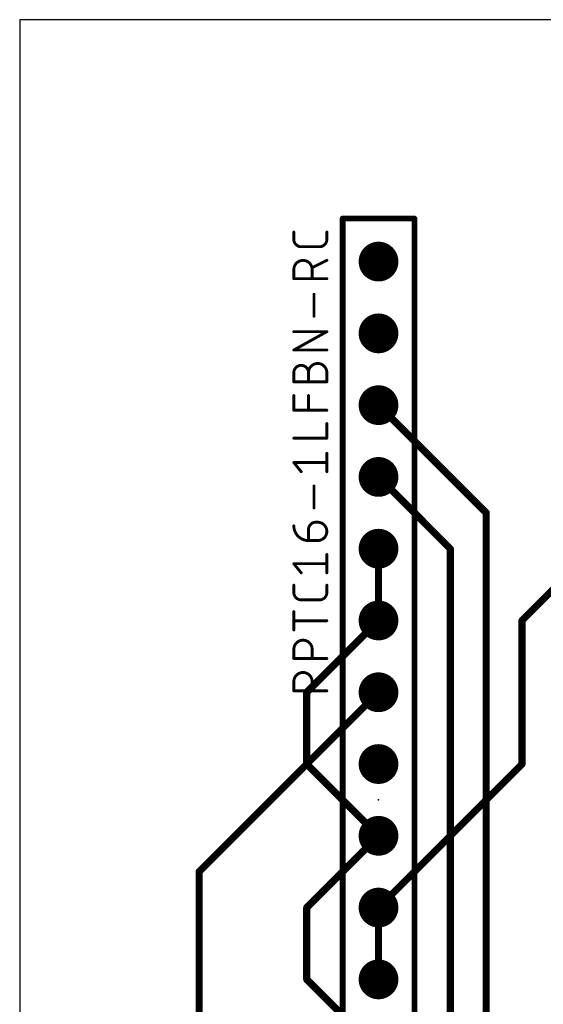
# Model space of a CAD drawing. Extents: x 0 to 99, y -9.3 to 67.
# Tile 2 of 8: x 0 to 18.5, y 32.1 to 67. Entities that reach past the tile are written whole.
import ezdxf

# ---------------------------------------------------------------- set-up
doc = ezdxf.new("R2010")
doc.units = 0
for name, color, linetype in [('1', 12, 'CONTINUOUS'), ('16', 132, 'CONTINUOUS'), ('17', 110, 'CONTINUOUS'), ('20', 31, 'CONTINUOUS'), ('21', 7, 'CONTINUOUS'), ('23', 53, 'CONTINUOUS'), ('27', 7, 'CONTINUOUS'), ('51', 7, 'CONTINUOUS')]:
    doc.layers.add(name, color=color, linetype=linetype)

# ---------------------------------------------------------------- blocks, each defined once
blk = doc.blocks.new('ROUNDP')
at = {"const_width": 0.5}
blk.add_lwpolyline([(0, -0.25, 1), (0, 0.25, 1), (0, -0.25)], format="xyb", dxfattribs=at)

msp = doc.modelspace()

# ---------------------------------------------------------------- linework, layer by layer
at = {"layer": '1', "const_width": 0.254}
for points in [[(12.7, 53.34), (16.51, 49.53)], [(12.7, 50.8), (15.24, 48.26)], [(16.51, 49.53), (16.51, 31.75)], [(15.24, 48.26), (15.24, 30.48)], [(6.35, 36.83), (12.7, 43.18)], [(6.35, 2.54), (6.35, 36.83)]]:
    msp.add_lwpolyline(points, dxfattribs=at)
at = {"layer": '1', "const_width": 0.127}
for points in [[(12.7449, 53.3849, 1), (12.6551, 53.2951)], [(12.7449, 50.8449, 1), (12.6551, 50.7551)], [(16.5735, 49.53, 1), (16.4465, 49.53)], [(16.4651, 49.4851, 1), (16.5549, 49.5749)], [(15.3035, 48.26, 1), (15.1765, 48.26)], [(15.1951, 48.2151, 1), (15.2849, 48.3049)], [(12.7449, 43.1351, 1), (12.6551, 43.2249)], [(6.4135, 36.83, 1), (6.2865, 36.83)], [(6.3051, 36.8749, 1), (6.3949, 36.7851)]]:
    msp.add_lwpolyline(points, format="xyb", dxfattribs=at)
at = {"layer": '16', "const_width": 0.254}
for points in [[(22.86, 50.8), (17.78, 45.72)], [(12.7, 48.26), (12.7, 45.72)], [(12.7, 45.72), (10.16, 43.18)], [(17.78, 45.72), (17.78, 40.64)], [(10.16, 43.18), (10.16, 40.64)], [(10.16, 40.64), (12.7, 38.1)], [(17.78, 40.64), (12.7, 35.56)], [(12.7, 38.1), (10.16, 35.56)], [(10.16, 35.56), (10.16, 33.02)], [(12.7, 33.02), (12.7, 35.56)], [(10.16, 33.02), (12.7, 30.48)]]:
    msp.add_lwpolyline(points, dxfattribs=at)
at = {"layer": '16', "const_width": 0.127}
for points in [[(12.7635, 48.26, 1), (12.6365, 48.26)], [(12.6365, 45.72, 1), (12.7635, 45.72)], [(12.7449, 45.6751, 1), (12.6551, 45.7649)], [(17.8435, 45.72, 1), (17.7165, 45.72)], [(17.7351, 45.7649, 1), (17.8249, 45.6751)], [(10.2235, 43.18, 1), (10.0965, 43.18)], [(10.1151, 43.2249, 1), (10.2049, 43.1351)], [(10.2049, 40.6849, 1), (10.1151, 40.5951)], [(17.8249, 40.5951, 1), (17.7351, 40.6849)], [(10.0965, 40.64, 1), (10.2235, 40.64)], [(17.7165, 40.64, 1), (17.8435, 40.64)], [(12.7449, 38.0551, 1), (12.6551, 38.1449)], [(12.6551, 38.0551, 1), (12.7449, 38.1449)], [(10.2235, 35.56, 1), (10.0965, 35.56)], [(10.1151, 35.6049, 1), (10.2049, 35.5151)], [(12.7635, 35.56, 1), (12.6365, 35.56)], [(12.6551, 35.6049, 1), (12.7449, 35.5151)], [(10.2049, 33.0649, 1), (10.1151, 32.9751)], [(10.0965, 33.02, 1), (10.2235, 33.02)], [(12.6365, 33.02, 1), (12.7635, 33.02)]]:
    msp.add_lwpolyline(points, format="xyb", dxfattribs=at)
at = {"layer": '20'}
for p, q in [((99.04, 66.98), (0, 66.98)), ((0, 66.98), (0, 0))]:
    msp.add_line(p, q, dxfattribs=at)
at = {"layer": '21', "const_width": 0.2032}
for points in [[(13.97, 59.944), (11.43, 59.944)], [(11.43, 59.944), (11.43, 18.796)], [(13.97, 18.796), (13.97, 59.944)]]:
    msp.add_lwpolyline(points, dxfattribs=at)
at = {"layer": '21', "const_width": 0.1016}
for points in [[(11.43, 59.9948, 1), (11.43, 59.8932)], [(11.4808, 59.944, 1), (11.3792, 59.944)], [(14.0208, 59.944, 1), (13.9192, 59.944)], [(13.97, 59.8932, 1), (13.97, 59.9948)]]:
    msp.add_lwpolyline(points, format="xyb", dxfattribs=at)
at = {"layer": '23'}
msp.add_point((12.7, 39.37), dxfattribs=at)
at = {"layer": '27', "const_width": 0.1016}
for points in [[(9.7028, 59.2055), (9.7028, 59.4651)], [(10.8712, 59.4651), (10.8712, 59.2055)], [(10.6116, 58.9458), (9.9624, 58.9458)], [(9.7028, 57.8135), (9.7028, 58.1381)], [(10.8712, 58.4626), (10.3519, 58.203)], [(10.3519, 58.1381), (10.3519, 57.8135)], [(10.8712, 57.8135), (9.7028, 57.8135)], [(10.4168, 56.4839), (10.4168, 57.2629)], [(9.7028, 55.2915), (10.8712, 55.9407)], [(10.8712, 55.9407), (9.7028, 55.9407)], [(10.8712, 55.2915), (9.7028, 55.2915)], [(9.7028, 54.1655), (9.7028, 54.49)], [(10.2221, 54.1655), (10.2221, 54.49)], [(10.8712, 54.49), (10.8712, 54.1655)], [(10.8712, 54.1655), (9.7028, 54.1655)], [(9.7028, 53.1602), (9.7028, 53.6795)], [(10.2221, 53.1602), (10.2221, 53.6795)], [(10.8712, 53.1602), (9.7028, 53.1602)], [(10.8712, 52.1696), (10.8712, 52.6889)], [(9.7028, 52.1696), (10.8712, 52.1696)], [(10.8712, 50.9863), (10.8712, 51.6354)], [(9.9624, 50.9863), (9.7028, 51.3108)], [(9.7028, 51.3108), (10.8712, 51.3108)], [(10.4168, 49.7021), (10.4168, 50.4811)], [(10.4817, 49.197), (10.5466, 49.197)], [(10.2221, 48.5479), (10.2221, 48.9373)], [(10.5466, 48.5479), (10.2221, 48.5479)], [(10.8712, 47.4049), (10.8712, 48.054)], [(9.9624, 47.4049), (9.7028, 47.7294)], [(9.7028, 47.7294), (10.8712, 47.7294)], [(9.7028, 46.7087), (9.7028, 46.9683)], [(10.8712, 46.9683), (10.8712, 46.7087)], [(10.6116, 46.449), (9.9624, 46.449)], [(9.7028, 45.3856), (9.7028, 46.0347)], [(10.8712, 45.7101), (9.7028, 45.7101)], [(9.7028, 44.3738), (9.7028, 44.6984)], [(10.3519, 44.6984), (10.3519, 44.3738)], [(10.8712, 44.3738), (9.7028, 44.3738)], [(9.7028, 43.2308), (9.7028, 43.5554)], [(10.3519, 43.5554), (10.3519, 43.2308)], [(10.8712, 43.2308), (9.7028, 43.2308)]]:
    msp.add_lwpolyline(points, dxfattribs=at)
at = {"layer": '27'}
for points, const_width in [([(9.7282, 59.4651, 1), (9.6774, 59.4651)], 0.0508), ([(9.7028, 59.2055, 0.4142), (9.9624, 58.9458)], 0.1016), ([(9.7282, 59.2055, 1), (9.6774, 59.2055)], 0.0508), ([(10.6116, 58.9458, 0.4142), (10.8712, 59.2055)], 0.1016), ([(10.8966, 59.4651, 1), (10.8458, 59.4651)], 0.0508), ([(10.8966, 59.2055, 1), (10.8458, 59.2055)], 0.0508), ([(9.6774, 59.2055, 1), (9.7282, 59.2055)], 0.0508), ([(9.9624, 58.9712, 1), (9.9624, 58.9204)], 0.0508), ([(9.9624, 58.9204, 1), (9.9624, 58.9712)], 0.0508), ([(10.6116, 58.9712, 1), (10.6116, 58.9204)], 0.0508), ([(10.6116, 58.9204, 1), (10.6116, 58.9712)], 0.0508), ([(10.8458, 59.2055, 1), (10.8966, 59.2055)], 0.0508), ([(10.3519, 58.1381, 1), (9.7028, 58.1381)], 0.1016), ([(9.7282, 58.1381, 1), (9.6774, 58.1381)], 0.0508), ([(10.3773, 58.1381, 1), (10.3265, 58.1381)], 0.0508), ([(10.3406, 58.2257, 1), (10.3633, 58.1803)], 0.0508), ([(10.8826, 58.4399, 1), (10.8598, 58.4853)], 0.0508), ([(9.6774, 58.1381, 1), (9.7282, 58.1381)], 0.0508), ([(9.7028, 57.8389, 1), (9.7028, 57.7881)], 0.0508), ([(9.6774, 57.8135, 1), (9.7282, 57.8135)], 0.0508), ([(10.3265, 58.1381, 1), (10.3773, 58.1381)], 0.0508), ([(10.3265, 57.8135, 1), (10.3773, 57.8135)], 0.0508), ([(10.8712, 57.7881, 1), (10.8712, 57.8389)], 0.0508), ([(10.4422, 57.2629, 1), (10.3914, 57.2629)], 0.0508), ([(10.3914, 56.4839, 1), (10.4422, 56.4839)], 0.0508), ([(9.7028, 55.9661, 1), (9.7028, 55.9153)], 0.0508), ([(10.8835, 55.9184, 1), (10.8589, 55.9629)], 0.0508), ([(10.8712, 55.9153, 1), (10.8712, 55.9661)], 0.0508), ([(9.7028, 55.3169, 1), (9.7028, 55.2661)], 0.0508), ([(9.6905, 55.3137, 1), (9.7151, 55.2693)], 0.0508), ([(10.8712, 55.2661, 1), (10.8712, 55.3169)], 0.0508), ([(10.2221, 54.49, 1), (9.7028, 54.49)], 0.1016), ([(10.8712, 54.49, 1), (10.2221, 54.49)], 0.1016), ([(9.7282, 54.49, 1), (9.6774, 54.49)], 0.0508), ([(9.6774, 54.49, 1), (9.7282, 54.49)], 0.0508), ([(10.2475, 54.49, 1), (10.1967, 54.49)], 0.0508), ([(10.1967, 54.49, 1), (10.2475, 54.49)], 0.0508), ([(10.1967, 54.49, 1), (10.2475, 54.49)], 0.0508), ([(10.8966, 54.49, 1), (10.8458, 54.49)], 0.0508), ([(10.8458, 54.49, 1), (10.8966, 54.49)], 0.0508), ([(9.7028, 54.1909, 1), (9.7028, 54.1401)], 0.0508), ([(9.6774, 54.1655, 1), (9.7282, 54.1655)], 0.0508), ([(10.1967, 54.1655, 1), (10.2475, 54.1655)], 0.0508), ([(10.8458, 54.1655, 1), (10.8966, 54.1655)], 0.0508), ([(10.8712, 54.1401, 1), (10.8712, 54.1909)], 0.0508), ([(9.7282, 53.6795, 1), (9.6774, 53.6795)], 0.0508), ([(10.2475, 53.6795, 1), (10.1967, 53.6795)], 0.0508), ([(9.7028, 53.1856, 1), (9.7028, 53.1348)], 0.0508), ([(9.6774, 53.1602, 1), (9.7282, 53.1602)], 0.0508), ([(10.1967, 53.1602, 1), (10.2475, 53.1602)], 0.0508), ([(10.8712, 53.1348, 1), (10.8712, 53.1856)], 0.0508), ([(10.8966, 52.6889, 1), (10.8458, 52.6889)], 0.0508), ([(9.7028, 52.195, 1), (9.7028, 52.1442)], 0.0508), ([(10.8458, 52.1696, 1), (10.8966, 52.1696)], 0.0508), ([(10.8712, 52.1442, 1), (10.8712, 52.195)], 0.0508), ([(10.8966, 51.6354, 1), (10.8458, 51.6354)], 0.0508), ([(9.7226, 51.3267, 1), (9.683, 51.2949)], 0.0508), ([(9.7028, 51.3362, 1), (9.7028, 51.2854)], 0.0508), ([(10.8712, 51.2854, 1), (10.8712, 51.3362)], 0.0508), ([(9.9426, 50.9704, 1), (9.9823, 51.0021)], 0.0508), ([(10.8458, 50.9863, 1), (10.8966, 50.9863)], 0.0508), ([(10.4422, 50.4811, 1), (10.3914, 50.4811)], 0.0508), ([(10.3914, 49.7021, 1), (10.4422, 49.7021)], 0.0508), ([(10.4817, 49.197, 0.4142), (10.2221, 48.9373)], 0.1016), ([(10.4817, 49.2224, 1), (10.4817, 49.1716)], 0.0508), ([(10.4817, 49.1716, 1), (10.4817, 49.2224)], 0.0508), ([(10.5466, 48.5479, 1), (10.5466, 49.197)], 0.1016), ([(10.5466, 49.2224, 1), (10.5466, 49.1716)], 0.0508), ([(10.5466, 49.1716, 1), (10.5466, 49.2224)], 0.0508), ([(9.7028, 49.0671, 0.4142), (10.2221, 48.5479)], 0.1016), ([(9.7282, 49.0671, 1), (9.6774, 49.0671)], 0.0508), ([(10.2475, 48.9373, 1), (10.1967, 48.9373)], 0.0508), ([(10.1967, 48.9373, 1), (10.2475, 48.9373)], 0.0508), ([(10.2221, 48.5733, 1), (10.2221, 48.5225)], 0.0508), ([(10.1967, 48.5479, 1), (10.2475, 48.5479)], 0.0508), ([(10.2221, 48.5225, 1), (10.2221, 48.5733)], 0.0508), ([(10.5466, 48.5733, 1), (10.5466, 48.5225)], 0.0508), ([(10.5466, 48.5225, 1), (10.5466, 48.5733)], 0.0508), ([(10.8966, 48.054, 1), (10.8458, 48.054)], 0.0508), ([(9.7226, 47.7453, 1), (9.683, 47.7135)], 0.0508), ([(9.7028, 47.7548, 1), (9.7028, 47.704)], 0.0508), ([(10.8712, 47.704, 1), (10.8712, 47.7548)], 0.0508), ([(9.9426, 47.389, 1), (9.9823, 47.4207)], 0.0508), ([(10.8458, 47.4049, 1), (10.8966, 47.4049)], 0.0508), ([(9.7282, 46.9683, 1), (9.6774, 46.9683)], 0.0508), ([(9.7028, 46.7087, 0.4142), (9.9624, 46.449)], 0.1016), ([(9.7282, 46.7087, 1), (9.6774, 46.7087)], 0.0508), ([(9.6774, 46.7087, 1), (9.7282, 46.7087)], 0.0508), ([(10.6116, 46.449, 0.4142), (10.8712, 46.7087)], 0.1016), ([(10.8966, 46.9683, 1), (10.8458, 46.9683)], 0.0508), ([(10.8966, 46.7087, 1), (10.8458, 46.7087)], 0.0508), ([(10.8458, 46.7087, 1), (10.8966, 46.7087)], 0.0508), ([(9.9624, 46.4744, 1), (9.9624, 46.4236)], 0.0508), ([(9.9624, 46.4236, 1), (9.9624, 46.4744)], 0.0508), ([(10.6116, 46.4744, 1), (10.6116, 46.4236)], 0.0508), ([(10.6116, 46.4236, 1), (10.6116, 46.4744)], 0.0508), ([(9.7282, 46.0347, 1), (9.6774, 46.0347)], 0.0508), ([(9.7028, 45.7355, 1), (9.7028, 45.6847)], 0.0508), ([(10.8712, 45.6847, 1), (10.8712, 45.7355)], 0.0508), ([(9.6774, 45.3856, 1), (9.7282, 45.3856)], 0.0508), ([(10.3519, 44.6984, 1), (9.7028, 44.6984)], 0.1016), ([(9.7282, 44.6984, 1), (9.6774, 44.6984)], 0.0508), ([(9.6774, 44.6984, 1), (9.7282, 44.6984)], 0.0508), ([(10.3773, 44.6984, 1), (10.3265, 44.6984)], 0.0508), ([(10.3265, 44.6984, 1), (10.3773, 44.6984)], 0.0508), ([(9.7028, 44.3992, 1), (9.7028, 44.3484)], 0.0508), ([(9.6774, 44.3738, 1), (9.7282, 44.3738)], 0.0508), ([(10.3265, 44.3738, 1), (10.3773, 44.3738)], 0.0508), ([(10.8712, 44.3484, 1), (10.8712, 44.3992)], 0.0508), ([(10.3519, 43.5554, 1), (9.7028, 43.5554)], 0.1016), ([(9.7282, 43.5554, 1), (9.6774, 43.5554)], 0.0508), ([(9.6774, 43.5554, 1), (9.7282, 43.5554)], 0.0508), ([(10.3773, 43.5554, 1), (10.3265, 43.5554)], 0.0508), ([(10.3265, 43.5554, 1), (10.3773, 43.5554)], 0.0508), ([(9.7028, 43.2562, 1), (9.7028, 43.2054)], 0.0508), ([(9.6774, 43.2308, 1), (9.7282, 43.2308)], 0.0508), ([(10.3265, 43.2308, 1), (10.3773, 43.2308)], 0.0508), ([(10.8712, 43.2054, 1), (10.8712, 43.2562)], 0.0508)]:
    msp.add_lwpolyline(points, format="xyb", dxfattribs=dict(at, const_width=const_width))
at = {"layer": '51', "const_width": 0.0635}
for points in [[(11.4618, 59.944, 1), (11.3982, 59.944)], [(11.43, 59.9758, 1), (11.43, 59.9123)], [(14.0018, 59.944, 1), (13.9383, 59.944)], [(13.97, 59.9123, 1), (13.97, 59.9758)]]:
    msp.add_lwpolyline(points, format="xyb", dxfattribs=at)
at = {"layer": '51', "const_width": 0.127}
for points in [[(11.43, 18.796), (11.43, 59.944)], [(11.43, 59.944), (13.97, 59.944)], [(13.97, 59.944), (13.97, 18.796)]]:
    msp.add_lwpolyline(points, dxfattribs=at)

# ---------------------------------------------------------------- block references
at = {"layer": '17', "xscale": 1.408, "yscale": 1.408, "rotation": 90}
for p in [(12.7, 58.42), (12.7, 58.42), (12.7, 55.88), (12.7, 55.88), (12.7, 53.34), (12.7, 53.34), (12.7, 50.8), (12.7, 50.8), (12.7, 48.26), (12.7, 48.26), (12.7, 45.72), (12.7, 45.72), (12.7, 43.18), (12.7, 43.18), (12.7, 40.64), (12.7, 40.64), (12.7, 38.1), (12.7, 38.1), (12.7, 35.56), (12.7, 35.56), (12.7, 33.02), (12.7, 33.02)]:
    msp.add_blockref('ROUNDP', p, dxfattribs=at)

doc.saveas('drawing.dxf')
